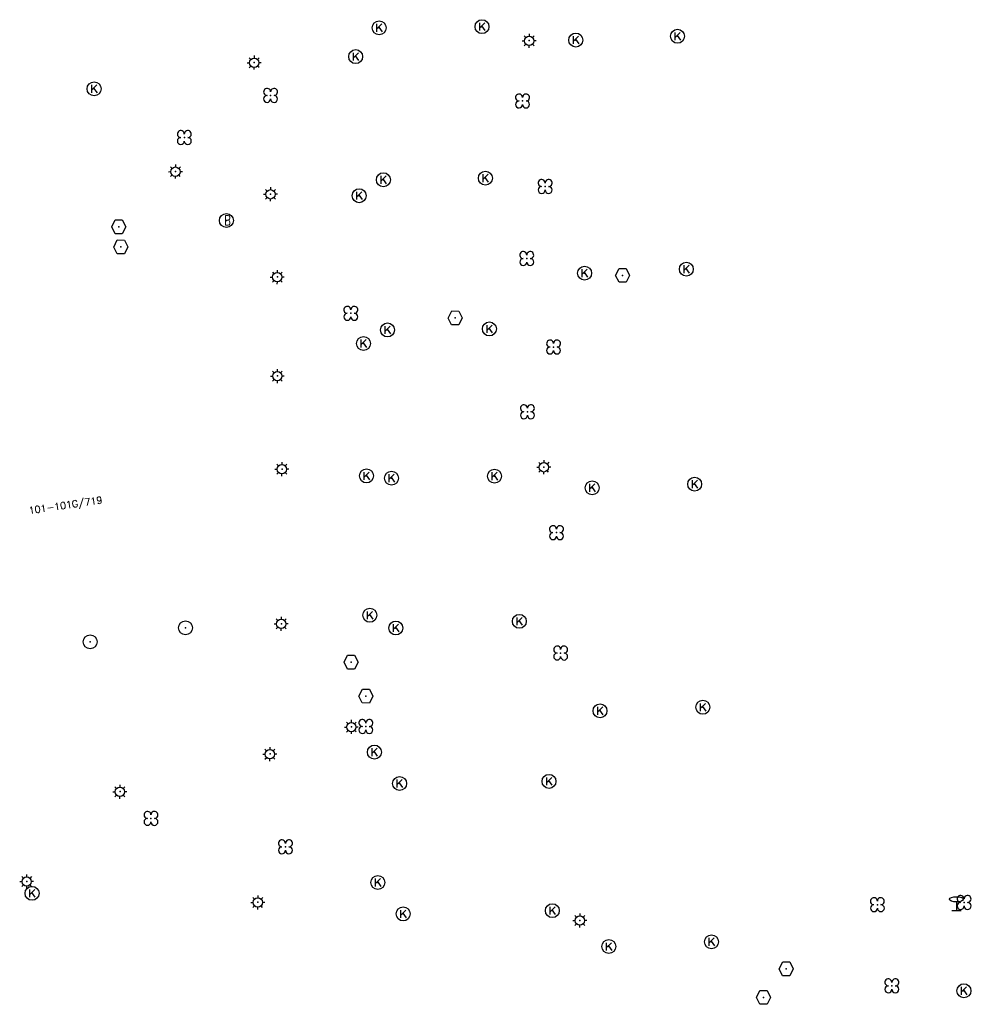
# Model space of a CAD drawing. Header units: metres. Extents: x 256352 to 256908, y 533292 to 533854.
# Tile 32 of 48: x 256490 to 256559, y 533711 to 533782. Entities that reach past the tile are written whole.
import ezdxf

# ---------------------------------------------------------------- set-up
doc = ezdxf.new("R2010")
doc.units = ezdxf.units.M
doc.header["$LTSCALE"] = 0.5
for name, color, linetype in [('Punt - Paal', 7, 'Continuous'), ('Punt - Put', 8, 'Continuous'), ('Punt - Vegetatieobject', 7, 'Continuous'), ('Tekst - Pand Nummeraanduiding', 7, 'Continuous')]:
    doc.layers.add(name, color=color, linetype=linetype)
doc.layers.add('Punt - vegetatieobject_punt', color=10, linetype='Continuous', lineweight=25)
doc.styles.get("Standard").update_dxf_attribs({"font": 'txt.shx'})

# ---------------------------------------------------------------- blocks, each defined once
blk = doc.blocks.new('BOOM')
at = {"linetype": 'Continuous'}
for centre, radius, start, end in [((-0.424999, 0.425), 0.424, 359.8648684, 269.9998649), ((0.424999, 0.425), 0.426, 270.0001345, 180.1344972), ((0.425, -0.425), 0.426, 180, 90), ((-0.425, -0.424999), 0.424, 90.1351316, 359.9998649)]:
    blk.add_arc(centre, radius, start, end, dxfattribs=at)
blk = doc.blocks.new('Afzetpaal')
at = {"linetype": 'Continuous'}
blk.add_circle((0, 0), 0.25, dxfattribs=at)
blk = doc.blocks.new('Kolk')
at = {"linetype": 'Continuous'}
for p, q in [((-0.131779, -0.225094), (-0.131779, 0.223554)), ((-0.131779, -0.061917), (0.155792, 0.223554)), ((-0.023655, 0.045417), (0.167783, -0.225094))]:
    blk.add_line(p, q, dxfattribs=at)
blk.add_circle((0, 0), 0.4, dxfattribs=at)
blk = doc.blocks.new('LICHTMAST')
at = {"linetype": 'Continuous'}
for p, q in [((-0.435, 0.407), (-0.293, 0.265)), ((-0.01, 0.586), (-0.01, 0.38)), ((0.419, 0.409), (0.275, 0.263)), ((-0.609, -0.015), (-0.412, -0.014)), ((-0.434, -0.44), (-0.29, -0.296)), ((-0.007, -0.602), (-0.005, -0.416)), ((0.406, -0.431), (0.274, -0.298)), ((0.589, -0.015), (0.389, -0.015))]:
    blk.add_line(p, q, dxfattribs=at)
blk.add_circle((-0.01, -0.015), 0.4, dxfattribs=at)
blk = doc.blocks.new('Inspectie_Rioolput')
at = {"linetype": 'Continuous'}
blk.add_lwpolyline([(-0.908, -0.012), (-0.457, 0.793), (0.455, 0.772), (0.898, -0.004), (0.455, -0.79), (-0.463, -0.787), (-0.908, -0.012)], dxfattribs=at)
blk = doc.blocks.new('Verkeersbord')
at = {"linetype": 'Continuous'}
for p, q in [((-0.004, 1.246), (-0.004, -0.004)), ((-0.253, -0.003), (0.247, -0.003))]:
    blk.add_line(p, q, dxfattribs=at)
blk.add_circle((-0.004, 1.621), 0.375, dxfattribs=at)
blk = doc.blocks.new('Brandkraan_Put')
at = {"linetype": 'Continuous'}
blk.add_circle((0, 0), 0.7, dxfattribs=at)
at = {"linetype": 'Continuous', "width": 0.75}
blk.add_text('B', height=1, dxfattribs=at).set_placement((-0.226, -0.48))

msp = doc.modelspace()

# ---------------------------------------------------------------- linework, layer by layer
at = {"layer": 'Punt - Paal'}
for p in [(256526.902, 533780.386), (256507.192, 533778.818), (256501.545, 533771.009), (256508.362, 533769.385), (256508.847, 533763.449), (256508.85, 533756.354), (256527.953, 533749.82), (256509.178, 533749.683), (256509.129, 533738.596), (256502.261, 533738.301), (256495.422, 533737.3), (256514.154, 533731.205), (256508.32, 533729.26), (256497.566, 533726.563), (256490.882, 533720.127), (256507.445, 533718.633), (256557.526, 533718.035), (256530.534, 533717.336)]:
    msp.add_point(p, dxfattribs=at)
at = {"layer": 'Punt - Put'}
for p in [(256516.138, 533781.304), (256523.513, 533781.389), (256530.234, 533780.429), (256537.524, 533780.701), (256514.459, 533779.241), (256495.706, 533776.934), (256516.444, 533770.417), (256523.754, 533770.53), (256514.713, 533769.274), (256505.191, 533767.494), (256497.474, 533767.046), (256497.623, 533765.6), (256538.162, 533764.011), (256530.868, 533763.726), (256533.593, 533763.566), (256521.592, 533760.512), (256516.739, 533759.652), (256524.041, 533759.724), (256515.015, 533758.683), (256515.236, 533749.19), (256517.023, 533749.033), (256524.408, 533749.177), (256531.41, 533748.341), (256538.756, 533748.6), (256515.474, 533739.204), (256526.191, 533738.769), (256517.336, 533738.29), (256514.128, 533735.844), (256515.19, 533733.413), (256531.973, 533732.351), (256539.348, 533732.611), (256515.8, 533729.397), (256528.317, 533727.299), (256517.607, 533727.147), (256516.045, 533720.054), (256491.258, 533719.274), (256528.556, 533718.032), (256517.86, 533717.798), (256532.6, 533715.458), (256539.961, 533715.794), (256545.321, 533713.868), (256543.693, 533711.819), (256558.06, 533712.291)]:
    msp.add_point(p, dxfattribs=at)
at = {"layer": 'Punt - Vegetatieobject'}
for p in [(256508.36, 533776.464), (256526.419, 533776.063), (256502.176, 533773.444), (256528.04, 533769.935), (256526.721, 533764.77), (256514.109, 533760.844), (256528.645, 533758.43), (256526.768, 533753.788), (256528.85, 533745.124), (256529.152, 533736.497), (256515.187, 533731.232), (256499.784, 533724.647), (256509.425, 533722.606), (256551.854, 533718.461), (256558.068, 533718.62), (256552.892, 533712.643)]:
    msp.add_point(p, dxfattribs=at)
at = {"layer": 'Punt - vegetatieobject_punt'}
for p in [(256508.36, 533776.464), (256526.419, 533776.063), (256502.176, 533773.444), (256528.04, 533769.935), (256526.721, 533764.77), (256514.109, 533760.844), (256528.645, 533758.43), (256526.768, 533753.788), (256528.85, 533745.124), (256529.152, 533736.497), (256515.187, 533731.232), (256499.784, 533724.647), (256509.425, 533722.606), (256551.854, 533718.461), (256558.068, 533718.62), (256552.892, 533712.643)]:
    msp.add_point(p, dxfattribs=at)

# ---------------------------------------------------------------- block references
at = {"layer": 'Punt - Paal'}
for name, p, xscale, yscale in [('LICHTMAST', (256526.902, 533780.386), 0.8347245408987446, 0.8417508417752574), ('LICHTMAST', (256507.192, 533778.818), 0.8347245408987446, 0.8417508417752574), ('LICHTMAST', (256501.545, 533771.009), 0.8347245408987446, 0.8417508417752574), ('LICHTMAST', (256508.362, 533769.385), 0.8347245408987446, 0.8417508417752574), ('LICHTMAST', (256508.847, 533763.449), 0.8347245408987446, 0.8417508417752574), ('LICHTMAST', (256508.85, 533756.354), 0.8347245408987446, 0.8417508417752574), ('LICHTMAST', (256509.178, 533749.683), 0.8347245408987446, 0.8417508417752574), ('LICHTMAST', (256527.953, 533749.82), 0.8347245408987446, 0.8417508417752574), ('Afzetpaal', (256502.261, 533738.301), 2, 2), ('LICHTMAST', (256509.129, 533738.596), 0.8347245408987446, 0.8417508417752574), ('Afzetpaal', (256495.422, 533737.3), 2, 2), ('LICHTMAST', (256514.154, 533731.205), 0.8347245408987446, 0.8417508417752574), ('LICHTMAST', (256508.32, 533729.26), 0.8347245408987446, 0.8417508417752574), ('LICHTMAST', (256497.566, 533726.563), 0.8347245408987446, 0.8417508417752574), ('LICHTMAST', (256490.882, 533720.127), 0.8347245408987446, 0.8417508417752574), ('LICHTMAST', (256507.445, 533718.633), 0.8347245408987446, 0.8417508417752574), ('Verkeersbord', (256557.526, 533718.035), 1.333333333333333, 0.5), ('LICHTMAST', (256530.534, 533717.336), 0.8347245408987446, 0.8417508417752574)]:
    msp.add_blockref(name, p, dxfattribs=dict(at, xscale=xscale, yscale=yscale))
at = {"layer": 'Punt - Put'}
for name, p, xscale, yscale in [('Kolk', (256516.138, 533781.304), 1.25000000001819, 1.25000000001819), ('Kolk', (256523.513, 533781.389), 1.25000000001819, 1.25000000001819), ('Kolk', (256530.234, 533780.429), 1.25000000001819, 1.25000000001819), ('Kolk', (256537.524, 533780.701), 1.25000000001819, 1.25000000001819), ('Kolk', (256514.459, 533779.241), 1.25000000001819, 1.25000000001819), ('Kolk', (256495.706, 533776.934), 1.25000000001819, 1.25000000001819), ('Kolk', (256516.444, 533770.417), 1.25000000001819, 1.25000000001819), ('Kolk', (256523.754, 533770.53), 1.25000000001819, 1.25000000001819), ('Kolk', (256514.713, 533769.274), 1.25000000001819, 1.25000000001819), ('Inspectie_Rioolput', (256497.474, 533767.046), 0.5537098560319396, 0.6317119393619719), ('Brandkraan_Put', (256505.191, 533767.494), 0.714285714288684, 0.714285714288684), ('Inspectie_Rioolput', (256497.623, 533765.6), 0.5537098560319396, 0.6317119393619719), ('Kolk', (256530.868, 533763.726), 1.25000000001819, 1.25000000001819), ('Inspectie_Rioolput', (256533.593, 533763.566), 0.5537098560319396, 0.6317119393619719), ('Kolk', (256538.162, 533764.011), 1.25000000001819, 1.25000000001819), ('Inspectie_Rioolput', (256521.592, 533760.512), 0.5537098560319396, 0.6317119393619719), ('Kolk', (256516.739, 533759.652), 1.25000000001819, 1.25000000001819), ('Kolk', (256524.041, 533759.724), 1.25000000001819, 1.25000000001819), ('Kolk', (256515.015, 533758.683), 1.25000000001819, 1.25000000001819), ('Kolk', (256515.236, 533749.19), 1.25000000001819, 1.25000000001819), ('Kolk', (256517.023, 533749.033), 1.25000000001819, 1.25000000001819), ('Kolk', (256524.408, 533749.177), 1.25000000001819, 1.25000000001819), ('Kolk', (256538.756, 533748.6), 1.25000000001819, 1.25000000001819), ('Kolk', (256531.41, 533748.341), 1.25000000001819, 1.25000000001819), ('Kolk', (256515.474, 533739.204), 1.25000000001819, 1.25000000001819), ('Kolk', (256526.191, 533738.769), 1.25000000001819, 1.25000000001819), ('Kolk', (256517.336, 533738.29), 1.25000000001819, 1.25000000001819), ('Inspectie_Rioolput', (256514.128, 533735.844), 0.5537098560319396, 0.6317119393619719), ('Inspectie_Rioolput', (256515.19, 533733.413), 0.5537098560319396, 0.6317119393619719), ('Kolk', (256531.973, 533732.351), 1.25000000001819, 1.25000000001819), ('Kolk', (256539.348, 533732.611), 1.25000000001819, 1.25000000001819), ('Kolk', (256515.8, 533729.397), 1.25000000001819, 1.25000000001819), ('Kolk', (256517.607, 533727.147), 1.25000000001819, 1.25000000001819), ('Kolk', (256528.317, 533727.299), 1.25000000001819, 1.25000000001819), ('Kolk', (256516.045, 533720.054), 1.25000000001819, 1.25000000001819), ('Kolk', (256491.258, 533719.274), 1.25000000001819, 1.25000000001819), ('Kolk', (256517.86, 533717.798), 1.25000000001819, 1.25000000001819), ('Kolk', (256528.556, 533718.032), 1.25000000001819, 1.25000000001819), ('Kolk', (256532.6, 533715.458), 1.25000000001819, 1.25000000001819), ('Kolk', (256539.961, 533715.794), 1.25000000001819, 1.25000000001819), ('Inspectie_Rioolput', (256545.321, 533713.868), 0.5537098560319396, 0.6317119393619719), ('Kolk', (256558.06, 533712.291), 1.25000000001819, 1.25000000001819), ('Inspectie_Rioolput', (256543.693, 533711.819), 0.5537098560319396, 0.6317119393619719)]:
    msp.add_blockref(name, p, dxfattribs=dict(at, xscale=xscale, yscale=yscale))
at = {"layer": 'Punt - Vegetatieobject', "xscale": 0.5882352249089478, "yscale": 0.5875440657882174}
for p in [(256508.36, 533776.464), (256526.419, 533776.063), (256502.176, 533773.444), (256528.04, 533769.935), (256526.721, 533764.77), (256514.109, 533760.844), (256528.645, 533758.43), (256526.768, 533753.788), (256528.85, 533745.124), (256529.152, 533736.497), (256515.187, 533731.232), (256499.784, 533724.647), (256509.425, 533722.606), (256551.854, 533718.461), (256558.068, 533718.62), (256552.892, 533712.643)]:
    msp.add_blockref('BOOM', p, dxfattribs=at)
at = {"layer": 'Punt - vegetatieobject_punt', "xscale": 0.5882352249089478, "yscale": 0.5875440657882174}
for p in [(256508.36, 533776.464), (256526.419, 533776.063), (256502.176, 533773.444), (256528.04, 533769.935), (256526.721, 533764.77), (256514.109, 533760.844), (256528.645, 533758.43), (256526.768, 533753.788), (256528.85, 533745.124), (256529.152, 533736.497), (256515.187, 533731.232), (256499.784, 533724.647), (256509.425, 533722.606), (256551.854, 533718.461), (256558.068, 533718.62), (256552.892, 533712.643)]:
    msp.add_blockref('BOOM', p, dxfattribs=at)

# ---------------------------------------------------------------- texts
at = {"layer": 'Tekst - Pand Nummeraanduiding'}
msp.add_text('101-101G/719', height=0.5, rotation=8.4, dxfattribs=at).set_placement((256491.056, 533746.456))

doc.saveas('drawing.dxf')
